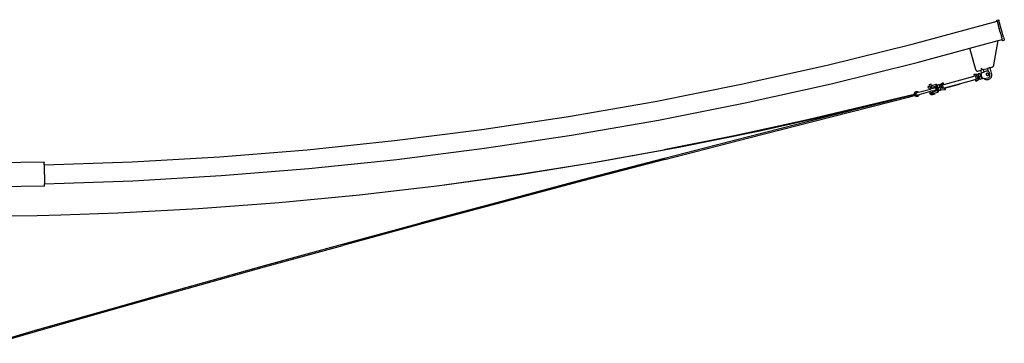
# Model space of a CAD drawing. Extents: x -127 to 136, y -70 to 68.
# Tile 3 of 3: x 12 to 136, y 28 to 68. Entities that reach past the tile are written whole.
import ezdxf

# ---------------------------------------------------------------- set-up
doc = ezdxf.new("R2010")
doc.units = 0
doc.header["$MEASUREMENT"] = 0
doc.layers.get('0').update_dxf_attribs({"linetype": 'CONTINUOUS'})

msp = doc.modelspace()

# ---------------------------------------------------------------- linework, layer by layer
for p, q in [((135.09, 68.07), (135.34, 68.13)), ((135.1, 68.04), (135.09, 68.07)), ((135.1, 68.04), (135.12, 67.97)), ((135.34, 68.13), (135.34, 68.11)), ((135.34, 68.11), (135.36, 68.04)), ((135.93, 65.95), (135.36, 68.04)), ((124.48, 65.05), (135.13, 67.93)), ((135.13, 67.93), (135.12, 67.97)), ((135.12, 67.97), (135.12, 67.97)), ((135.13, 67.93), (135.14, 67.91)), ((135.14, 67.91), (135.15, 67.85)), ((135.15, 67.85), (135.16, 67.85)), ((135.16, 67.85), (135.18, 67.74)), ((135.18, 67.74), (135.2, 67.69)), ((135.2, 67.69), (135.22, 67.6)), ((135.22, 67.6), (135.25, 67.5)), ((135.25, 67.5), (135.27, 67.42)), ((135.27, 67.42), (135.31, 67.28)), ((135.31, 67.28), (135.32, 67.23)), ((135.32, 67.23), (135.38, 67.04)), ((135.38, 67.04), (135.38, 67.01)), ((135.5, 66.56), (135.38, 67.01)), ((131.7, 64.56), (135.26, 65.52)), ((135.26, 65.52), (135.75, 65.65)), ((135.26, 65.51), (135.75, 65.64)), ((135.26, 65.51), (135.75, 65.64)), ((135.26, 65.51), (135.26, 65.52)), ((135.5, 66.56), (135.51, 66.54)), ((135.51, 66.54), (135.56, 66.35)), ((135.56, 66.35), (135.58, 66.3)), ((135.58, 66.3), (135.62, 66.15)), ((135.62, 66.15), (135.64, 66.08)), ((135.64, 66.08), (135.66, 65.98)), ((135.66, 65.98), (135.69, 65.88)), ((135.69, 65.88), (135.7, 65.83)), ((135.7, 65.83), (135.73, 65.73)), ((135.73, 65.73), (135.73, 65.72)), ((135.73, 65.72), (135.75, 65.66)), ((135.75, 65.66), (135.75, 65.64)), ((135.76, 65.6), (135.75, 65.64)), ((135.78, 65.53), (135.76, 65.6)), ((135.76, 65.6), (135.76, 65.6)), ((135.78, 65.53), (135.79, 65.51)), ((135.79, 65.51), (136.03, 65.57)), ((135.93, 65.95), (136, 65.67)), ((136, 65.67), (136.02, 65.6)), ((136.02, 65.6), (136.03, 65.57)), ((113.77, 62.41), (124.48, 65.05)), ((125.07, 62.75), (131.71, 64.54)), ((131.71, 64.54), (131.7, 64.56)), ((132.44, 61.86), (131.71, 64.54)), ((134.73, 62.46), (135.26, 65.51)), ((103, 60.02), (113.77, 62.41)), ((114.31, 60.1), (125.07, 62.75)), ((132.44, 61.86), (132.45, 61.83)), ((132.45, 61.83), (132.46, 61.8)), ((133.09, 61.79), (133.19, 61.82)), ((133.2, 61.85), (133.15, 62.05)), ((133.23, 61.85), (133.18, 62.06)), ((133.27, 61.86), (133.18, 61.84)), ((133.24, 61.86), (133.19, 62.06)), ((133.25, 61.86), (133.19, 62.06)), ((133.26, 61.86), (133.2, 62.06)), ((133.37, 61.87), (133.27, 61.84)), ((133.37, 61.87), (133.94, 62.02)), ((133.37, 61.87), (133.46, 61.55)), ((134.04, 62.05), (133.94, 62.02)), ((134.05, 61.61), (133.94, 62.02)), ((134.03, 62.07), (134.12, 62.09)), ((134.03, 62.07), (134.03, 62.07)), ((134.22, 62.1), (134.12, 62.07)), ((134.22, 62.1), (134.46, 62.16)), ((134.22, 62.1), (134.4, 61.43)), ((134.46, 62.16), (134.49, 62.17)), ((134.49, 62.17), (134.52, 62.19)), ((134.52, 62.19), (134.56, 62.21)), ((134.56, 62.21), (134.58, 62.23)), ((134.58, 62.23), (134.61, 62.25)), ((134.61, 62.25), (134.64, 62.27)), ((134.64, 62.27), (134.66, 62.3)), ((134.66, 62.3), (134.68, 62.33)), ((134.68, 62.33), (134.7, 62.36)), ((134.7, 62.36), (134.71, 62.39)), ((134.71, 62.39), (134.72, 62.43)), ((134.72, 62.43), (134.73, 62.46)), ((128.42, 60.01), (132.26, 61.06)), ((130.4, 60.07), (132.38, 60.61)), ((132.71, 61.24), (132.2, 61.27)), ((132.2, 61.27), (132.26, 61.06)), ((132.41, 61.1), (132.26, 61.06)), ((132.38, 60.61), (132.53, 60.65)), ((132.38, 60.61), (132.44, 60.4)), ((132.41, 61.1), (132.57, 61.14)), ((132.53, 60.65), (132.41, 61.1)), ((132.44, 60.4), (132.86, 60.67)), ((132.46, 61.8), (132.48, 61.78)), ((132.48, 61.78), (132.5, 61.75)), ((132.5, 61.75), (132.52, 61.73)), ((132.5, 61.11), (132.53, 61.12)), ((132.52, 61.73), (132.55, 61.72)), ((132.69, 60.69), (132.53, 60.65)), ((132.55, 61.72), (132.57, 61.7)), ((132.55, 61.12), (132.57, 61.13)), ((132.57, 61.7), (132.6, 61.69)), ((132.57, 61.14), (132.57, 61.13)), ((132.57, 61.13), (132.69, 60.7)), ((132.6, 61.69), (132.63, 61.69)), ((132.63, 61.69), (132.66, 61.68)), ((132.67, 60.7), (132.65, 60.69)), ((132.66, 61.68), (132.69, 61.69)), ((132.66, 61.15), (132.68, 61.16)), ((132.69, 60.7), (132.67, 60.7)), ((132.69, 61.69), (132.72, 61.69)), ((132.69, 60.7), (132.69, 60.69)), ((132.73, 61.24), (132.71, 61.24)), ((132.73, 61.17), (132.71, 61.24)), ((132.72, 61.69), (133.09, 61.79)), ((132.77, 61.21), (132.73, 61.24)), ((132.73, 61.17), (132.75, 61.18)), ((132.73, 61.17), (132.84, 60.75)), ((132.78, 61.33), (132.75, 61.32)), ((132.75, 61.32), (132.79, 61.19)), ((132.78, 61.18), (132.77, 61.21)), ((132.77, 61.18), (132.78, 61.18)), ((132.77, 61.15), (132.78, 61.15)), ((132.97, 61.38), (132.78, 61.33)), ((132.78, 61.33), (132.78, 61.23)), ((132.78, 61.23), (132.79, 61.19)), ((132.79, 61.19), (132.78, 61.23)), ((132.78, 61.18), (132.79, 61.19)), ((132.78, 61.17), (132.79, 61.18)), ((132.79, 61.18), (132.78, 61.18)), ((132.79, 61.18), (132.79, 61.19)), ((132.79, 61.19), (132.79, 61.18)), ((132.79, 61.19), (132.79, 61.19)), ((132.79, 61.19), (132.8, 61.19)), ((132.79, 61.19), (132.81, 61.12)), ((132.79, 61.18), (132.79, 61.18)), ((132.79, 61.18), (132.79, 61.18)), ((132.8, 61.18), (132.79, 61.18)), ((132.79, 61.15), (132.79, 61.16)), ((132.8, 61.12), (132.8, 61.12)), ((132.8, 61.02), (132.81, 61.01)), ((132.83, 61.07), (132.81, 61.12)), ((132.89, 60.82), (132.81, 61.12)), ((132.81, 61.08), (132.82, 61.07)), ((132.87, 60.98), (132.83, 61.07)), ((132.83, 61.03), (132.83, 61.02)), ((132.84, 60.97), (132.84, 60.97)), ((132.86, 60.75), (132.84, 60.75)), ((132.86, 60.67), (132.84, 60.75)), ((132.85, 60.86), (132.85, 60.86)), ((132.86, 60.91), (132.86, 60.92)), ((132.86, 60.81), (132.86, 60.82)), ((132.86, 60.67), (132.88, 60.69)), ((132.87, 60.98), (133.07, 61.03)), ((132.88, 60.88), (132.87, 60.98)), ((132.87, 60.86), (132.87, 60.87)), ((132.9, 60.76), (132.87, 60.75)), ((132.89, 60.82), (132.88, 60.88)), ((132.88, 60.82), (132.88, 60.82)), ((132.88, 60.69), (132.9, 60.74)), ((132.89, 60.82), (132.9, 60.79)), ((132.89, 60.79), (132.89, 60.79)), ((132.91, 60.77), (132.9, 60.79)), ((132.9, 60.76), (132.9, 60.79)), ((132.9, 60.77), (132.9, 60.77)), ((132.9, 60.76), (132.9, 60.77)), ((132.9, 60.76), (132.91, 60.77)), ((132.9, 60.74), (132.9, 60.76)), ((132.9, 60.76), (132.9, 60.76)), ((132.91, 60.76), (132.9, 60.76)), ((132.94, 60.63), (132.9, 60.76)), ((132.91, 60.77), (132.91, 60.77)), ((132.91, 60.77), (132.91, 60.77)), ((132.91, 60.77), (132.91, 60.76)), ((132.91, 60.76), (132.92, 60.72)), ((132.91, 60.76), (132.91, 60.76)), ((132.92, 60.72), (132.96, 60.64)), ((132.94, 60.63), (132.96, 60.64)), ((133.16, 60.69), (132.96, 60.64)), ((132.97, 61.38), (133, 61.39)), ((133.02, 61.29), (132.97, 61.38)), ((133, 61.39), (133.03, 61.25)), ((133.02, 61.29), (133.03, 61.25)), ((133.03, 61.25), (133.12, 61.27)), ((133.05, 61.19), (133.03, 61.25)), ((133.05, 61.19), (133.06, 61.13)), ((133.05, 61.19), (133.13, 60.89)), ((133.06, 61.13), (133.07, 61.03)), ((133.07, 61.03), (133.11, 60.95)), ((133.18, 61.42), (133.09, 61.79)), ((133.13, 61.39), (133.11, 61.34)), ((133.11, 61.34), (133.11, 61.29)), ((133.11, 61.29), (133.12, 61.27)), ((133.11, 60.95), (133.13, 60.89)), ((133.23, 60.85), (133.12, 61.27)), ((133.16, 61.41), (133.13, 61.39)), ((133.13, 60.89), (133.15, 60.83)), ((133.23, 60.85), (133.15, 60.83)), ((133.15, 60.83), (133.15, 60.79)), ((133.19, 60.7), (133.15, 60.83)), ((133.16, 60.69), (133.15, 60.79)), ((133.18, 61.42), (133.16, 61.41)), ((133.19, 60.7), (133.16, 60.69)), ((133.46, 61.55), (133.18, 61.42)), ((133.23, 60.85), (133.23, 60.84)), ((133.23, 60.84), (133.26, 60.79)), ((133.26, 60.79), (133.3, 60.76)), ((133.3, 60.76), (133.33, 60.75)), ((133.46, 60.77), (133.33, 60.75)), ((133.77, 61.68), (133.46, 61.55)), ((133.46, 60.77), (134, 60.83)), ((133.5, 60.74), (133.46, 60.77)), ((133.56, 60.68), (133.5, 60.74)), ((133.64, 60.64), (133.56, 60.68)), ((133.71, 60.6), (133.64, 60.64)), ((133.79, 60.58), (133.71, 60.6)), ((133.86, 61.69), (133.77, 61.68)), ((133.78, 61.31), (133.79, 61.35)), ((133.78, 61.27), (133.78, 61.31)), ((133.78, 61.23), (133.78, 61.27)), ((133.8, 61.19), (133.78, 61.23)), ((133.79, 61.35), (133.81, 61.38)), ((133.87, 60.57), (133.79, 60.58)), ((133.82, 61.15), (133.8, 61.19)), ((133.83, 61.41), (133.81, 61.38)), ((133.85, 61.13), (133.82, 61.15)), ((133.86, 61.42), (133.83, 61.41)), ((133.88, 61.11), (133.85, 61.13)), ((133.95, 61.67), (133.86, 61.69)), ((133.9, 61.42), (133.86, 61.42)), ((133.95, 60.58), (133.87, 60.57)), ((133.92, 61.1), (133.88, 61.11)), ((133.93, 61.42), (133.9, 61.42)), ((133.95, 61.1), (133.92, 61.1)), ((133.93, 61.42), (133.96, 61.4)), ((134.03, 61.62), (133.95, 61.67)), ((133.95, 61.1), (133.98, 61.12)), ((134.02, 60.59), (133.95, 60.58)), ((133.96, 61.4), (133.99, 61.37)), ((134.01, 61.14), (133.98, 61.12)), ((134.01, 61.34), (133.99, 61.37)), ((134, 60.83), (134.08, 60.86)), ((134.01, 61.34), (134.03, 61.3)), ((134.02, 61.17), (134.01, 61.14)), ((134.03, 61.21), (134.02, 61.17)), ((134.09, 60.61), (134.02, 60.59)), ((134.05, 61.61), (134.03, 61.62)), ((134.03, 61.3), (134.04, 61.25)), ((134.04, 61.25), (134.03, 61.21)), ((134.11, 61.55), (134.05, 61.61)), ((134.08, 60.86), (134.15, 60.93)), ((134.09, 61.44), (134.09, 61.45)), ((134.15, 60.65), (134.09, 60.61)), ((134.1, 61.45), (134.1, 61.44)), ((134.1, 61.11), (134.11, 61.12)), ((134.17, 61.45), (134.11, 61.55)), ((134.12, 61.34), (134.12, 61.36)), ((134.14, 61.35), (134.15, 61.34)), ((134.15, 61.12), (134.15, 61.11)), ((134.15, 60.93), (134.2, 61.02)), ((134.22, 60.7), (134.15, 60.65)), ((134.21, 61.35), (134.17, 61.45)), ((134.2, 61.02), (134.23, 61.12)), ((134.23, 61.23), (134.21, 61.35)), ((134.27, 60.75), (134.22, 60.7)), ((134.23, 61.12), (134.23, 61.23)), ((134.32, 60.82), (134.27, 60.75)), ((134.36, 60.89), (134.32, 60.82)), ((134.4, 60.98), (134.36, 60.89)), ((134.4, 61.43), (134.42, 61.35)), ((134.42, 61.06), (134.4, 60.98)), ((134.42, 61.35), (134.43, 61.25)), ((134.43, 61.16), (134.42, 61.06)), ((134.43, 61.25), (134.43, 61.16)), ((92.19, 57.88), (103, 60.02)), ((103.49, 57.7), (114.31, 60.1)), ((125.26, 59.02), (126.75, 59.43)), ((126.47, 59.73), (126.65, 59.78)), ((126.52, 59.54), (126.47, 59.73)), ((126.52, 59.54), (126.7, 59.59)), ((126.85, 60.03), (126.6, 59.96)), ((126.65, 59.78), (126.6, 59.96)), ((126.65, 59.78), (126.8, 59.82)), ((126.85, 59.63), (126.7, 59.59)), ((126.75, 59.43), (126.7, 59.59)), ((126.99, 59.5), (126.75, 59.43)), ((126.8, 59.82), (126.9, 59.84)), ((126.85, 59.63), (126.8, 59.82)), ((126.9, 59.84), (126.85, 60.03)), ((126.95, 59.66), (126.85, 59.63)), ((127.44, 59.99), (126.9, 59.84)), ((126.95, 59.66), (127.41, 59.79)), ((126.99, 59.5), (126.95, 59.66)), ((126.99, 59.5), (127.27, 59.58)), ((127.27, 59.58), (127.26, 59.57)), ((127.31, 59.58), (127.27, 59.58)), ((127.35, 59.58), (127.31, 59.58)), ((127.39, 59.56), (127.35, 59.58)), ((127.42, 59.54), (127.39, 59.56)), ((127.41, 59.79), (127.57, 59.2)), ((127.44, 59.51), (127.42, 59.54)), ((127.42, 59.33), (127.44, 59.36)), ((127.51, 60.01), (127.44, 59.99)), ((127.44, 59.99), (127.69, 59.04)), ((127.46, 59.48), (127.44, 59.51)), ((127.44, 59.36), (127.46, 59.4)), ((127.46, 59.44), (127.46, 59.48)), ((127.46, 59.4), (127.46, 59.44)), ((127.58, 59.75), (127.51, 60.01)), ((127.58, 59.75), (127.66, 59.77)), ((127.58, 59.75), (127.69, 59.32)), ((127.64, 59.93), (127.62, 59.92)), ((127.62, 59.92), (127.65, 59.79)), ((127.84, 59.98), (127.64, 59.93)), ((127.65, 59.83), (127.64, 59.93)), ((127.65, 59.83), (127.66, 59.79)), ((127.65, 59.79), (127.65, 59.83)), ((127.65, 59.79), (127.66, 59.79)), ((127.65, 59.79), (127.66, 59.77)), ((127.66, 59.79), (127.66, 59.77)), ((127.66, 59.77), (127.66, 59.77)), ((127.68, 59.71), (127.66, 59.77)), ((127.69, 59.67), (127.68, 59.71)), ((127.76, 59.41), (127.68, 59.71)), ((127.74, 59.59), (127.69, 59.67)), ((127.69, 59.32), (127.78, 59.35)), ((127.93, 59.64), (127.74, 59.59)), ((127.74, 59.49), (127.74, 59.59)), ((127.76, 59.41), (127.74, 59.49)), ((127.76, 59.41), (127.76, 59.41)), ((127.78, 59.35), (127.76, 59.41)), ((127.76, 59.41), (127.78, 59.35)), ((127.78, 59.35), (127.79, 59.33)), ((127.78, 59.35), (127.78, 59.35)), ((127.81, 59.24), (127.78, 59.35)), ((127.84, 59.98), (127.86, 59.99)), ((127.84, 59.98), (127.88, 59.9)), ((127.86, 59.99), (127.9, 59.86)), ((127.88, 59.9), (127.9, 59.85)), ((127.91, 59.92), (127.9, 59.89)), ((127.9, 59.89), (127.9, 59.86)), ((127.9, 59.86), (127.91, 59.85)), ((127.9, 59.86), (127.9, 59.86)), ((127.9, 59.85), (127.9, 59.86)), ((127.91, 59.83), (127.9, 59.86)), ((127.9, 59.85), (127.9, 59.85)), ((127.9, 59.83), (127.9, 59.85)), ((127.9, 59.85), (127.91, 59.83)), ((127.9, 59.83), (127.9, 59.83)), ((127.9, 59.83), (127.91, 59.83)), ((127.92, 59.93), (127.91, 59.92)), ((127.91, 59.83), (127.91, 59.84)), ((127.91, 59.83), (127.92, 59.78)), ((128.36, 60.22), (127.92, 59.93)), ((127.94, 59.85), (127.92, 59.93)), ((127.92, 59.78), (127.92, 59.77)), ((127.93, 59.76), (127.92, 59.77)), ((127.92, 59.77), (127.93, 59.74)), ((127.93, 59.84), (127.94, 59.85)), ((127.93, 59.83), (127.93, 59.83)), ((127.93, 59.76), (127.93, 59.73)), ((127.93, 59.74), (127.93, 59.64)), ((128, 59.48), (127.93, 59.73)), ((127.93, 59.64), (127.98, 59.55)), ((128.06, 59.42), (127.94, 59.85)), ((127.94, 59.81), (127.94, 59.82)), ((127.95, 59.78), (127.95, 59.78)), ((127.98, 59.69), (127.97, 59.69)), ((127.98, 59.55), (128, 59.48)), ((128.01, 59.58), (128, 59.58)), ((128, 59.47), (128, 59.48)), ((128, 59.47), (128.02, 59.41)), ((128, 59.47), (128.02, 59.41)), ((128.01, 59.44), (128, 59.44)), ((128.01, 59.41), (128.01, 59.41)), ((128.02, 59.52), (128.02, 59.53)), ((128.02, 59.45), (128.02, 59.44)), ((128.02, 59.41), (128.06, 59.42)), ((128.02, 59.41), (128.03, 59.4)), ((128.02, 59.39), (128.02, 59.41)), ((128.02, 59.41), (128.02, 59.41)), ((128.02, 59.41), (128.02, 59.41)), ((128.05, 59.3), (128.02, 59.41)), ((128.02, 59.39), (128.03, 59.3)), ((128.03, 59.48), (128.03, 59.49)), ((128.03, 59.4), (128.06, 59.38)), ((128.07, 59.38), (128.06, 59.42)), ((128.06, 59.38), (128.07, 59.38)), ((128.07, 59.38), (128.6, 59.35)), ((128.27, 59.97), (128.11, 59.93)), ((128.24, 59.48), (128.11, 59.93)), ((128.13, 59.9), (128.14, 59.9)), ((128.39, 59.52), (128.24, 59.48)), ((128.42, 60.01), (128.27, 59.97)), ((128.39, 59.52), (128.27, 59.97)), ((128.42, 60.01), (128.36, 60.22)), ((128.39, 59.52), (128.54, 59.56)), ((128.54, 59.56), (130.39, 60.07)), ((128.54, 59.55), (130.39, 60.06)), ((128.54, 59.56), (128.54, 59.55)), ((128.54, 59.55), (128.6, 59.35)), ((130.39, 60.06), (130.4, 60.07)), ((130.39, 60.07), (130.4, 60.07)), ((130.39, 60.07), (130.39, 60.06)), ((124.7, 58.76), (111.31, 55.56)), ((114.24, 56.12), (124.7, 58.76)), ((114.28, 55.96), (124.16, 58.45)), ((115.01, 56.36), (124.7, 58.76)), ((124.16, 58.45), (124.74, 58.6)), ((124.74, 58.59), (124.16, 58.45)), ((124.73, 58.76), (124.7, 58.76)), ((124.73, 58.79), (124.74, 58.88)), ((124.73, 58.76), (124.73, 58.79)), ((124.73, 58.76), (124.74, 58.77)), ((124.74, 58.88), (124.77, 58.95)), ((124.85, 58.79), (124.74, 58.77)), ((124.74, 58.6), (124.8, 58.61)), ((124.74, 58.59), (124.74, 58.6)), ((124.77, 58.95), (124.81, 59.02)), ((124.8, 58.61), (124.89, 58.63)), ((124.83, 58.58), (124.8, 58.61)), ((124.81, 59.02), (124.88, 59.07)), ((124.89, 58.53), (124.83, 58.58)), ((124.89, 58.63), (124.85, 58.79)), ((124.85, 58.79), (124.85, 58.79)), ((124.88, 59.07), (124.95, 59.1)), ((124.88, 58.8), (124.89, 58.84)), ((124.89, 58.76), (124.88, 58.8)), ((124.89, 58.84), (124.9, 58.88)), ((124.91, 58.72), (124.89, 58.76)), ((124.97, 58.5), (124.89, 58.53)), ((124.9, 58.88), (124.93, 58.91)), ((124.92, 58.88), (124.9, 58.84)), ((124.9, 58.84), (124.9, 58.8)), ((124.9, 58.8), (124.9, 58.77)), ((124.9, 58.77), (124.92, 58.73)), ((124.93, 58.69), (124.91, 58.72)), ((124.94, 58.91), (124.92, 58.88)), ((124.92, 58.73), (124.94, 58.7)), ((124.93, 58.91), (124.96, 58.94)), ((124.97, 58.67), (124.93, 58.69)), ((124.97, 58.93), (124.94, 58.91)), ((124.94, 58.7), (124.97, 58.68)), ((124.95, 59.1), (125.03, 59.11)), ((124.96, 58.94), (124.99, 58.95)), ((125.01, 58.95), (124.97, 58.93)), ((124.97, 58.68), (125.01, 58.66)), ((125, 58.65), (124.97, 58.67)), ((125.05, 58.49), (124.97, 58.5)), ((124.99, 58.95), (125.03, 58.96)), ((125.04, 58.65), (125, 58.65)), ((125.04, 58.96), (125.01, 58.95)), ((125.01, 58.66), (125.05, 58.66)), ((125.03, 59.11), (125.11, 59.11)), ((125.03, 58.96), (125.04, 58.96)), ((125.26, 59.02), (125.04, 58.96)), ((125.08, 58.66), (125.04, 58.65)), ((125.05, 58.66), (125.08, 58.66)), ((125.13, 58.51), (125.05, 58.49)), ((125.12, 58.67), (125.08, 58.66)), ((125.08, 58.66), (125.12, 58.67)), ((125.11, 59.11), (125.19, 59.08)), ((125.12, 58.67), (125.34, 58.73)), ((125.2, 58.54), (125.13, 58.51)), ((125.19, 59.08), (125.25, 59.03)), ((125.26, 58.59), (125.2, 58.54)), ((125.25, 59.03), (125.26, 59.02)), ((125.31, 58.66), (125.26, 58.59)), ((125.34, 58.73), (125.31, 58.66)), ((125.34, 58.73), (126.82, 59.15)), ((126.68, 58.96), (126.86, 59.01)), ((126.73, 58.78), (126.68, 58.96)), ((126.91, 58.83), (126.73, 58.78)), ((126.91, 58.82), (126.79, 58.78)), ((126.83, 58.65), (126.79, 58.78)), ((127.07, 59.21), (126.82, 59.15)), ((126.86, 59.01), (126.82, 59.15)), ((126.82, 59.15), (126.82, 59.15)), ((127.32, 58.79), (126.83, 58.65)), ((126.86, 59.01), (127.01, 59.05)), ((126.91, 58.82), (127.16, 58.88)), ((127.06, 58.87), (126.91, 58.83)), ((126.91, 58.82), (126.91, 58.83)), ((127.01, 59.05), (127.1, 59.08)), ((127.06, 58.87), (127.01, 59.05)), ((127.15, 58.89), (127.06, 58.87)), ((127.07, 59.21), (127.35, 59.29)), ((127.1, 59.08), (127.07, 59.21)), ((127.57, 59.2), (127.1, 59.08)), ((127.15, 58.89), (127.69, 59.04)), ((127.16, 58.88), (127.15, 58.89)), ((127.16, 58.88), (127.28, 58.92)), ((127.32, 58.79), (127.28, 58.92)), ((127.34, 59.29), (127.35, 59.29)), ((127.35, 59.29), (127.39, 59.31)), ((127.39, 59.31), (127.42, 59.33)), ((127.77, 59.06), (127.69, 59.32)), ((127.77, 59.06), (127.69, 59.04)), ((127.83, 59.24), (127.79, 59.33)), ((127.81, 59.24), (127.83, 59.24)), ((127.83, 59.24), (128.03, 59.3)), ((128.05, 59.3), (128.03, 59.3)), ((81.32, 55.99), (92.19, 57.88)), ((92.62, 55.54), (103.49, 57.7)), ((70.42, 54.34), (81.32, 55.99)), ((103.75, 53.43), (114.24, 56.12)), ((103.78, 53.27), (114.28, 55.96)), ((105.11, 54.14), (115.01, 56.36)), ((115.01, 56.37), (111.31, 55.56)), ((81.71, 53.64), (92.62, 55.54)), ((111.31, 55.56), (102.31, 53.59)), ((59.48, 52.95), (70.42, 54.34)), ((70.75, 51.99), (81.71, 53.64)), ((102.31, 53.59), (93.28, 51.79)), ((93.36, 50.75), (103.75, 53.43)), ((93.39, 50.59), (103.78, 53.27)), ((95.18, 52.12), (105.11, 54.14)), ((105.11, 54.15), (102.31, 53.59)), ((48.51, 51.81), (59.48, 52.95)), ((59.75, 50.59), (70.75, 51.99)), ((85.2, 50.32), (95.18, 52.12)), ((93.28, 51.79), (95.18, 52.13)), ((26.52, 50.29), (37.52, 50.93)), ((37.52, 50.93), (48.51, 51.81)), ((83.09, 48.06), (93.36, 50.75)), ((84.22, 50.17), (93.28, 51.79)), ((15.49, 50.23), (4.47, 50.11)), ((15.49, 50.23), (15.49, 50.2)), ((15.5, 49.91), (15.49, 50.2)), ((15.5, 49.91), (26.52, 50.29)), ((15.5, 49.91), (15.52, 47.54)), ((37.69, 48.56), (48.73, 49.45)), ((48.73, 49.45), (59.75, 50.59)), ((75.19, 48.72), (85.2, 50.32)), ((75.19, 48.73), (84.22, 50.17)), ((93.39, 50.59), (83.11, 47.9)), ((84.22, 50.17), (85.2, 50.33)), ((84.22, 50.17), (84.22, 50.17)), ((26.62, 47.92), (37.69, 48.56)), ((65.14, 47.34), (75.19, 48.73)), ((65.14, 47.33), (75.19, 48.72)), ((15.53, 47.22), (5.66, 47.11)), ((15.52, 47.54), (15.55, 47.54)), ((15.53, 47.25), (15.52, 47.54)), ((15.53, 47.25), (15.53, 47.22)), ((15.55, 47.54), (26.62, 47.92)), ((55.07, 46.17), (65.14, 47.34)), ((55.07, 46.16), (65.14, 47.33)), ((72.93, 45.36), (83.09, 48.06)), ((83.11, 47.9), (72.95, 45.2)), ((44.98, 45.2), (55.07, 46.17)), ((44.98, 45.19), (55.07, 46.16)), ((34.87, 44.44), (44.98, 45.2)), ((34.87, 44.44), (44.98, 45.19)), ((62.88, 42.67), (72.93, 45.36)), ((72.95, 45.2), (62.9, 42.51)), ((5.66, 43.47), (14.61, 43.57)), ((14.61, 43.57), (17.59, 43.66)), ((17.59, 43.66), (24.74, 43.9)), ((17.59, 43.66), (24.74, 43.9)), ((24.74, 43.9), (34.87, 44.44)), ((24.74, 43.9), (34.87, 44.44)), ((52.95, 39.97), (62.81, 42.65)), ((62.9, 42.51), (52.97, 39.81)), ((62.81, 42.65), (62.88, 42.67)), ((43.14, 37.26), (52.95, 39.97)), ((43.15, 37.1), (52.97, 39.81)), ((33.45, 34.56), (43.14, 37.26)), ((33.45, 34.4), (43.15, 37.1)), ((23.88, 31.85), (33.45, 34.56)), ((23.88, 31.7), (33.45, 34.4)), ((14.42, 29.15), (23.88, 31.85)), ((14.42, 28.99), (23.88, 31.7)), ((9.34, 27.67), (14.42, 29.15)), ((9.34, 27.52), (14.42, 28.99))]:
    msp.add_line(p, q)

doc.saveas('drawing.dxf')
